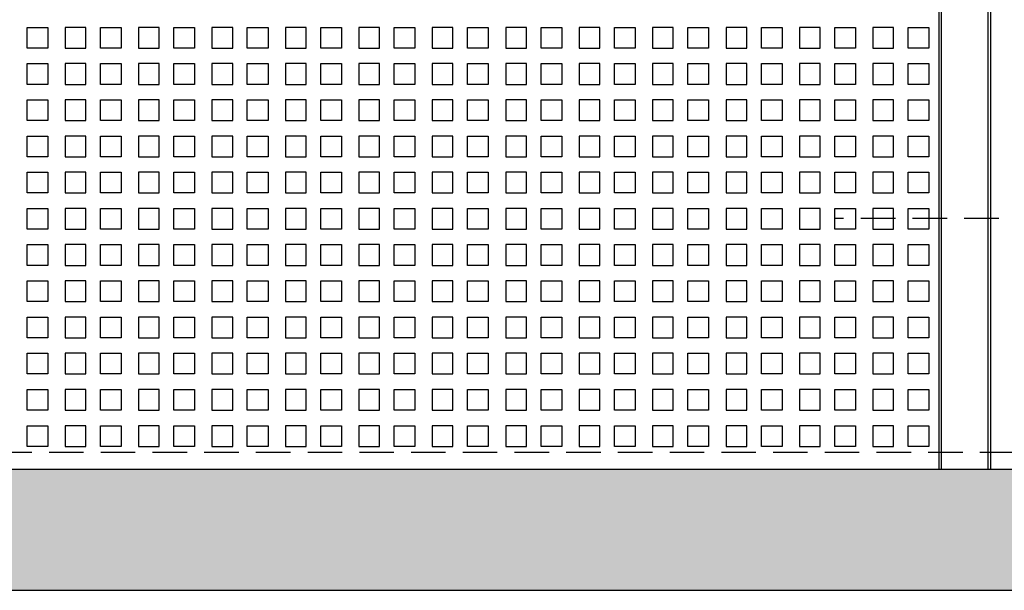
# Model space of a CAD drawing. Extents: x -2500 to 102600, y -11009 to 58900.
# Tile 10 of 16: x 67288 to 72999, y 22403 to 25713. Entities that reach past the tile are written whole.
import ezdxf

# ---------------------------------------------------------------- set-up
doc = ezdxf.new("R2010")
doc.units = 0
doc.header["$LTSCALE"] = 400
doc.header["$MEASUREMENT"] = 0
doc.linetypes.add('DASHED', pattern=[0.75, 0.5, -0.25])
for name, color, linetype in [('1005-B', 7, 'CONTINUOUS'), ('1010-B', 2, 'CONTINUOUS'), ('1100-B', 30, 'CONTINUOUS'), ('2800-B', 1, 'CONTINUOUS')]:
    doc.layers.add(name, color=color, linetype=linetype)

msp = doc.modelspace()

# ---------------------------------------------------------------- hatches: boundary and pattern name
at = {"layer": '1100-B'}
msp.add_hatch(color=251, dxfattribs=at).paths.add_polyline_path([(6179.2, 22402.6), (76058.2, 22402.6), (76058.2, 23102.6), (6179.2, 23102.6)])

# ---------------------------------------------------------------- linework, layer by layer
at = {"layer": '1005-B', "color": 9}
for points in [[(67450.1, 25547.6), (67330.1, 25547.6), (67330.1, 25667.6), (67450.1, 25667.6)], [(67551.1, 25547.6), (67671.1, 25547.6), (67671.1, 25667.6), (67551.1, 25667.6)], [(67876.1, 25547.6), (67756.1, 25547.6), (67756.1, 25667.6), (67876.1, 25667.6)], [(67977.1, 25547.6), (68097.1, 25547.6), (68097.1, 25667.6), (67977.1, 25667.6)], [(68302.1, 25547.6), (68182.1, 25547.6), (68182.1, 25667.6), (68302.1, 25667.6)], [(68403.1, 25547.6), (68523.1, 25547.6), (68523.1, 25667.6), (68403.1, 25667.6)], [(68728.1, 25547.6), (68608.1, 25547.6), (68608.1, 25667.6), (68728.1, 25667.6)], [(68829.1, 25547.6), (68949.1, 25547.6), (68949.1, 25667.6), (68829.1, 25667.6)], [(69154.1, 25547.6), (69034.1, 25547.6), (69034.1, 25667.6), (69154.1, 25667.6)], [(69255.1, 25547.6), (69375.1, 25547.6), (69375.1, 25667.6), (69255.1, 25667.6)], [(69580.1, 25547.6), (69460.1, 25547.6), (69460.1, 25667.6), (69580.1, 25667.6)], [(69681.1, 25547.6), (69801.1, 25547.6), (69801.1, 25667.6), (69681.1, 25667.6)], [(70006.1, 25547.6), (69886.1, 25547.6), (69886.1, 25667.6), (70006.1, 25667.6)], [(70107.1, 25547.6), (70227.1, 25547.6), (70227.1, 25667.6), (70107.1, 25667.6)], [(70432.1, 25547.6), (70312.1, 25547.6), (70312.1, 25667.6), (70432.1, 25667.6)], [(70533.1, 25547.6), (70653.1, 25547.6), (70653.1, 25667.6), (70533.1, 25667.6)], [(70858.1, 25547.6), (70738.1, 25547.6), (70738.1, 25667.6), (70858.1, 25667.6)], [(70959.1, 25547.6), (71079.1, 25547.6), (71079.1, 25667.6), (70959.1, 25667.6)], [(71284.1, 25547.6), (71164.1, 25547.6), (71164.1, 25667.6), (71284.1, 25667.6)], [(71385.1, 25547.6), (71505.1, 25547.6), (71505.1, 25667.6), (71385.1, 25667.6)], [(71710.1, 25547.6), (71590.1, 25547.6), (71590.1, 25667.6), (71710.1, 25667.6)], [(71811.1, 25547.6), (71931.1, 25547.6), (71931.1, 25667.6), (71811.1, 25667.6)], [(72136.1, 25547.6), (72016.1, 25547.6), (72016.1, 25667.6), (72136.1, 25667.6)], [(72237.1, 25547.6), (72357.1, 25547.6), (72357.1, 25667.6), (72237.1, 25667.6)], [(72562.1, 25547.6), (72442.1, 25547.6), (72442.1, 25667.6), (72562.1, 25667.6)], [(67450.1, 25337.6), (67330.1, 25337.6), (67330.1, 25457.6), (67450.1, 25457.6)], [(67551.1, 25337.6), (67671.1, 25337.6), (67671.1, 25457.6), (67551.1, 25457.6)], [(67876.1, 25337.6), (67756.1, 25337.6), (67756.1, 25457.6), (67876.1, 25457.6)], [(67977.1, 25337.6), (68097.1, 25337.6), (68097.1, 25457.6), (67977.1, 25457.6)], [(68302.1, 25337.6), (68182.1, 25337.6), (68182.1, 25457.6), (68302.1, 25457.6)], [(68403.1, 25337.6), (68523.1, 25337.6), (68523.1, 25457.6), (68403.1, 25457.6)], [(68728.1, 25337.6), (68608.1, 25337.6), (68608.1, 25457.6), (68728.1, 25457.6)], [(68829.1, 25337.6), (68949.1, 25337.6), (68949.1, 25457.6), (68829.1, 25457.6)], [(69154.1, 25337.6), (69034.1, 25337.6), (69034.1, 25457.6), (69154.1, 25457.6)], [(69255.1, 25337.6), (69375.1, 25337.6), (69375.1, 25457.6), (69255.1, 25457.6)], [(69580.1, 25337.6), (69460.1, 25337.6), (69460.1, 25457.6), (69580.1, 25457.6)], [(69681.1, 25337.6), (69801.1, 25337.6), (69801.1, 25457.6), (69681.1, 25457.6)], [(70006.1, 25337.6), (69886.1, 25337.6), (69886.1, 25457.6), (70006.1, 25457.6)], [(70107.1, 25337.6), (70227.1, 25337.6), (70227.1, 25457.6), (70107.1, 25457.6)], [(70432.1, 25337.6), (70312.1, 25337.6), (70312.1, 25457.6), (70432.1, 25457.6)], [(70533.1, 25337.6), (70653.1, 25337.6), (70653.1, 25457.6), (70533.1, 25457.6)], [(70858.1, 25337.6), (70738.1, 25337.6), (70738.1, 25457.6), (70858.1, 25457.6)], [(70959.1, 25337.6), (71079.1, 25337.6), (71079.1, 25457.6), (70959.1, 25457.6)], [(71284.1, 25337.6), (71164.1, 25337.6), (71164.1, 25457.6), (71284.1, 25457.6)], [(71385.1, 25337.6), (71505.1, 25337.6), (71505.1, 25457.6), (71385.1, 25457.6)], [(71710.1, 25337.6), (71590.1, 25337.6), (71590.1, 25457.6), (71710.1, 25457.6)], [(71811.1, 25337.6), (71931.1, 25337.6), (71931.1, 25457.6), (71811.1, 25457.6)], [(72136.1, 25337.6), (72016.1, 25337.6), (72016.1, 25457.6), (72136.1, 25457.6)], [(72237.1, 25337.6), (72357.1, 25337.6), (72357.1, 25457.6), (72237.1, 25457.6)], [(72562.1, 25337.6), (72442.1, 25337.6), (72442.1, 25457.6), (72562.1, 25457.6)], [(67450.1, 25127.6), (67330.1, 25127.6), (67330.1, 25247.6), (67450.1, 25247.6)], [(67551.1, 25127.6), (67671.1, 25127.6), (67671.1, 25247.6), (67551.1, 25247.6)], [(67876.1, 25127.6), (67756.1, 25127.6), (67756.1, 25247.6), (67876.1, 25247.6)], [(67977.1, 25127.6), (68097.1, 25127.6), (68097.1, 25247.6), (67977.1, 25247.6)], [(68302.1, 25127.6), (68182.1, 25127.6), (68182.1, 25247.6), (68302.1, 25247.6)], [(68403.1, 25127.6), (68523.1, 25127.6), (68523.1, 25247.6), (68403.1, 25247.6)], [(68728.1, 25127.6), (68608.1, 25127.6), (68608.1, 25247.6), (68728.1, 25247.6)], [(68829.1, 25127.6), (68949.1, 25127.6), (68949.1, 25247.6), (68829.1, 25247.6)], [(69154.1, 25127.6), (69034.1, 25127.6), (69034.1, 25247.6), (69154.1, 25247.6)], [(69255.1, 25127.6), (69375.1, 25127.6), (69375.1, 25247.6), (69255.1, 25247.6)], [(69580.1, 25127.6), (69460.1, 25127.6), (69460.1, 25247.6), (69580.1, 25247.6)], [(69681.1, 25127.6), (69801.1, 25127.6), (69801.1, 25247.6), (69681.1, 25247.6)], [(70006.1, 25127.6), (69886.1, 25127.6), (69886.1, 25247.6), (70006.1, 25247.6)], [(70107.1, 25127.6), (70227.1, 25127.6), (70227.1, 25247.6), (70107.1, 25247.6)], [(70432.1, 25127.6), (70312.1, 25127.6), (70312.1, 25247.6), (70432.1, 25247.6)], [(70533.1, 25127.6), (70653.1, 25127.6), (70653.1, 25247.6), (70533.1, 25247.6)], [(70858.1, 25127.6), (70738.1, 25127.6), (70738.1, 25247.6), (70858.1, 25247.6)], [(70959.1, 25127.6), (71079.1, 25127.6), (71079.1, 25247.6), (70959.1, 25247.6)], [(71284.1, 25127.6), (71164.1, 25127.6), (71164.1, 25247.6), (71284.1, 25247.6)], [(71385.1, 25127.6), (71505.1, 25127.6), (71505.1, 25247.6), (71385.1, 25247.6)], [(71710.1, 25127.6), (71590.1, 25127.6), (71590.1, 25247.6), (71710.1, 25247.6)], [(71811.1, 25127.6), (71931.1, 25127.6), (71931.1, 25247.6), (71811.1, 25247.6)], [(72136.1, 25127.6), (72016.1, 25127.6), (72016.1, 25247.6), (72136.1, 25247.6)], [(72237.1, 25127.6), (72357.1, 25127.6), (72357.1, 25247.6), (72237.1, 25247.6)], [(72562.1, 25127.6), (72442.1, 25127.6), (72442.1, 25247.6), (72562.1, 25247.6)], [(67450.1, 24917.6), (67330.1, 24917.6), (67330.1, 25037.6), (67450.1, 25037.6)], [(67551.1, 24917.6), (67671.1, 24917.6), (67671.1, 25037.6), (67551.1, 25037.6)], [(67876.1, 24917.6), (67756.1, 24917.6), (67756.1, 25037.6), (67876.1, 25037.6)], [(67977.1, 24917.6), (68097.1, 24917.6), (68097.1, 25037.6), (67977.1, 25037.6)], [(68302.1, 24917.6), (68182.1, 24917.6), (68182.1, 25037.6), (68302.1, 25037.6)], [(68403.1, 24917.6), (68523.1, 24917.6), (68523.1, 25037.6), (68403.1, 25037.6)], [(68728.1, 24917.6), (68608.1, 24917.6), (68608.1, 25037.6), (68728.1, 25037.6)], [(68829.1, 24917.6), (68949.1, 24917.6), (68949.1, 25037.6), (68829.1, 25037.6)], [(69154.1, 24917.6), (69034.1, 24917.6), (69034.1, 25037.6), (69154.1, 25037.6)], [(69255.1, 24917.6), (69375.1, 24917.6), (69375.1, 25037.6), (69255.1, 25037.6)], [(69580.1, 24917.6), (69460.1, 24917.6), (69460.1, 25037.6), (69580.1, 25037.6)], [(69681.1, 24917.6), (69801.1, 24917.6), (69801.1, 25037.6), (69681.1, 25037.6)], [(70006.1, 24917.6), (69886.1, 24917.6), (69886.1, 25037.6), (70006.1, 25037.6)], [(70107.1, 24917.6), (70227.1, 24917.6), (70227.1, 25037.6), (70107.1, 25037.6)], [(70432.1, 24917.6), (70312.1, 24917.6), (70312.1, 25037.6), (70432.1, 25037.6)], [(70533.1, 24917.6), (70653.1, 24917.6), (70653.1, 25037.6), (70533.1, 25037.6)], [(70858.1, 24917.6), (70738.1, 24917.6), (70738.1, 25037.6), (70858.1, 25037.6)], [(70959.1, 24917.6), (71079.1, 24917.6), (71079.1, 25037.6), (70959.1, 25037.6)], [(71284.1, 24917.6), (71164.1, 24917.6), (71164.1, 25037.6), (71284.1, 25037.6)], [(71385.1, 24917.6), (71505.1, 24917.6), (71505.1, 25037.6), (71385.1, 25037.6)], [(71710.1, 24917.6), (71590.1, 24917.6), (71590.1, 25037.6), (71710.1, 25037.6)], [(71811.1, 24917.6), (71931.1, 24917.6), (71931.1, 25037.6), (71811.1, 25037.6)], [(72136.1, 24917.6), (72016.1, 24917.6), (72016.1, 25037.6), (72136.1, 25037.6)], [(72237.1, 24917.6), (72357.1, 24917.6), (72357.1, 25037.6), (72237.1, 25037.6)], [(72562.1, 24917.6), (72442.1, 24917.6), (72442.1, 25037.6), (72562.1, 25037.6)], [(67450.1, 24707.6), (67330.1, 24707.6), (67330.1, 24827.6), (67450.1, 24827.6)], [(67551.1, 24707.6), (67671.1, 24707.6), (67671.1, 24827.6), (67551.1, 24827.6)], [(67876.1, 24707.6), (67756.1, 24707.6), (67756.1, 24827.6), (67876.1, 24827.6)], [(67977.1, 24707.6), (68097.1, 24707.6), (68097.1, 24827.6), (67977.1, 24827.6)], [(68302.1, 24707.6), (68182.1, 24707.6), (68182.1, 24827.6), (68302.1, 24827.6)], [(68403.1, 24707.6), (68523.1, 24707.6), (68523.1, 24827.6), (68403.1, 24827.6)], [(68728.1, 24707.6), (68608.1, 24707.6), (68608.1, 24827.6), (68728.1, 24827.6)], [(68829.1, 24707.6), (68949.1, 24707.6), (68949.1, 24827.6), (68829.1, 24827.6)], [(69154.1, 24707.6), (69034.1, 24707.6), (69034.1, 24827.6), (69154.1, 24827.6)], [(69255.1, 24707.6), (69375.1, 24707.6), (69375.1, 24827.6), (69255.1, 24827.6)], [(69580.1, 24707.6), (69460.1, 24707.6), (69460.1, 24827.6), (69580.1, 24827.6)], [(69681.1, 24707.6), (69801.1, 24707.6), (69801.1, 24827.6), (69681.1, 24827.6)], [(70006.1, 24707.6), (69886.1, 24707.6), (69886.1, 24827.6), (70006.1, 24827.6)], [(70107.1, 24707.6), (70227.1, 24707.6), (70227.1, 24827.6), (70107.1, 24827.6)], [(70432.1, 24707.6), (70312.1, 24707.6), (70312.1, 24827.6), (70432.1, 24827.6)], [(70533.1, 24707.6), (70653.1, 24707.6), (70653.1, 24827.6), (70533.1, 24827.6)], [(70858.1, 24707.6), (70738.1, 24707.6), (70738.1, 24827.6), (70858.1, 24827.6)], [(70959.1, 24707.6), (71079.1, 24707.6), (71079.1, 24827.6), (70959.1, 24827.6)], [(71284.1, 24707.6), (71164.1, 24707.6), (71164.1, 24827.6), (71284.1, 24827.6)], [(71385.1, 24707.6), (71505.1, 24707.6), (71505.1, 24827.6), (71385.1, 24827.6)], [(71710.1, 24707.6), (71590.1, 24707.6), (71590.1, 24827.6), (71710.1, 24827.6)], [(71811.1, 24707.6), (71931.1, 24707.6), (71931.1, 24827.6), (71811.1, 24827.6)], [(72136.1, 24707.6), (72016.1, 24707.6), (72016.1, 24827.6), (72136.1, 24827.6)], [(72237.1, 24707.6), (72357.1, 24707.6), (72357.1, 24827.6), (72237.1, 24827.6)], [(72562.1, 24707.6), (72442.1, 24707.6), (72442.1, 24827.6), (72562.1, 24827.6)], [(67450.1, 24497.6), (67330.1, 24497.6), (67330.1, 24617.6), (67450.1, 24617.6)], [(67551.1, 24497.6), (67671.1, 24497.6), (67671.1, 24617.6), (67551.1, 24617.6)], [(67876.1, 24497.6), (67756.1, 24497.6), (67756.1, 24617.6), (67876.1, 24617.6)], [(67977.1, 24497.6), (68097.1, 24497.6), (68097.1, 24617.6), (67977.1, 24617.6)], [(68302.1, 24497.6), (68182.1, 24497.6), (68182.1, 24617.6), (68302.1, 24617.6)], [(68403.1, 24497.6), (68523.1, 24497.6), (68523.1, 24617.6), (68403.1, 24617.6)], [(68728.1, 24497.6), (68608.1, 24497.6), (68608.1, 24617.6), (68728.1, 24617.6)], [(68829.1, 24497.6), (68949.1, 24497.6), (68949.1, 24617.6), (68829.1, 24617.6)], [(69154.1, 24497.6), (69034.1, 24497.6), (69034.1, 24617.6), (69154.1, 24617.6)], [(69255.1, 24497.6), (69375.1, 24497.6), (69375.1, 24617.6), (69255.1, 24617.6)], [(69580.1, 24497.6), (69460.1, 24497.6), (69460.1, 24617.6), (69580.1, 24617.6)], [(69681.1, 24497.6), (69801.1, 24497.6), (69801.1, 24617.6), (69681.1, 24617.6)], [(70006.1, 24497.6), (69886.1, 24497.6), (69886.1, 24617.6), (70006.1, 24617.6)], [(70107.1, 24497.6), (70227.1, 24497.6), (70227.1, 24617.6), (70107.1, 24617.6)], [(70432.1, 24497.6), (70312.1, 24497.6), (70312.1, 24617.6), (70432.1, 24617.6)], [(70533.1, 24497.6), (70653.1, 24497.6), (70653.1, 24617.6), (70533.1, 24617.6)], [(70858.1, 24497.6), (70738.1, 24497.6), (70738.1, 24617.6), (70858.1, 24617.6)], [(70959.1, 24497.6), (71079.1, 24497.6), (71079.1, 24617.6), (70959.1, 24617.6)], [(71284.1, 24497.6), (71164.1, 24497.6), (71164.1, 24617.6), (71284.1, 24617.6)], [(71385.1, 24497.6), (71505.1, 24497.6), (71505.1, 24617.6), (71385.1, 24617.6)], [(71710.1, 24497.6), (71590.1, 24497.6), (71590.1, 24617.6), (71710.1, 24617.6)], [(71811.1, 24497.6), (71931.1, 24497.6), (71931.1, 24617.6), (71811.1, 24617.6)], [(72136.1, 24497.6), (72016.1, 24497.6), (72016.1, 24617.6), (72136.1, 24617.6)], [(72237.1, 24497.6), (72357.1, 24497.6), (72357.1, 24617.6), (72237.1, 24617.6)], [(72562.1, 24497.6), (72442.1, 24497.6), (72442.1, 24617.6), (72562.1, 24617.6)], [(67450.1, 24287.6), (67330.1, 24287.6), (67330.1, 24407.6), (67450.1, 24407.6)], [(67551.1, 24287.6), (67671.1, 24287.6), (67671.1, 24407.6), (67551.1, 24407.6)], [(67876.1, 24287.6), (67756.1, 24287.6), (67756.1, 24407.6), (67876.1, 24407.6)], [(67977.1, 24287.6), (68097.1, 24287.6), (68097.1, 24407.6), (67977.1, 24407.6)], [(68302.1, 24287.6), (68182.1, 24287.6), (68182.1, 24407.6), (68302.1, 24407.6)], [(68403.1, 24287.6), (68523.1, 24287.6), (68523.1, 24407.6), (68403.1, 24407.6)], [(68728.1, 24287.6), (68608.1, 24287.6), (68608.1, 24407.6), (68728.1, 24407.6)], [(68829.1, 24287.6), (68949.1, 24287.6), (68949.1, 24407.6), (68829.1, 24407.6)], [(69154.1, 24287.6), (69034.1, 24287.6), (69034.1, 24407.6), (69154.1, 24407.6)], [(69255.1, 24287.6), (69375.1, 24287.6), (69375.1, 24407.6), (69255.1, 24407.6)], [(69580.1, 24287.6), (69460.1, 24287.6), (69460.1, 24407.6), (69580.1, 24407.6)], [(69681.1, 24287.6), (69801.1, 24287.6), (69801.1, 24407.6), (69681.1, 24407.6)], [(70006.1, 24287.6), (69886.1, 24287.6), (69886.1, 24407.6), (70006.1, 24407.6)], [(70107.1, 24287.6), (70227.1, 24287.6), (70227.1, 24407.6), (70107.1, 24407.6)], [(70432.1, 24287.6), (70312.1, 24287.6), (70312.1, 24407.6), (70432.1, 24407.6)], [(70533.1, 24287.6), (70653.1, 24287.6), (70653.1, 24407.6), (70533.1, 24407.6)], [(70858.1, 24287.6), (70738.1, 24287.6), (70738.1, 24407.6), (70858.1, 24407.6)], [(70959.1, 24287.6), (71079.1, 24287.6), (71079.1, 24407.6), (70959.1, 24407.6)], [(71284.1, 24287.6), (71164.1, 24287.6), (71164.1, 24407.6), (71284.1, 24407.6)], [(71385.1, 24287.6), (71505.1, 24287.6), (71505.1, 24407.6), (71385.1, 24407.6)], [(71710.1, 24287.6), (71590.1, 24287.6), (71590.1, 24407.6), (71710.1, 24407.6)], [(71811.1, 24287.6), (71931.1, 24287.6), (71931.1, 24407.6), (71811.1, 24407.6)], [(72136.1, 24287.6), (72016.1, 24287.6), (72016.1, 24407.6), (72136.1, 24407.6)], [(72237.1, 24287.6), (72357.1, 24287.6), (72357.1, 24407.6), (72237.1, 24407.6)], [(72562.1, 24287.6), (72442.1, 24287.6), (72442.1, 24407.6), (72562.1, 24407.6)], [(67450.1, 24077.6), (67330.1, 24077.6), (67330.1, 24197.6), (67450.1, 24197.6)], [(67551.1, 24077.6), (67671.1, 24077.6), (67671.1, 24197.6), (67551.1, 24197.6)], [(67876.1, 24077.6), (67756.1, 24077.6), (67756.1, 24197.6), (67876.1, 24197.6)], [(67977.1, 24077.6), (68097.1, 24077.6), (68097.1, 24197.6), (67977.1, 24197.6)], [(68302.1, 24077.6), (68182.1, 24077.6), (68182.1, 24197.6), (68302.1, 24197.6)], [(68403.1, 24077.6), (68523.1, 24077.6), (68523.1, 24197.6), (68403.1, 24197.6)], [(68728.1, 24077.6), (68608.1, 24077.6), (68608.1, 24197.6), (68728.1, 24197.6)], [(68829.1, 24077.6), (68949.1, 24077.6), (68949.1, 24197.6), (68829.1, 24197.6)], [(69154.1, 24077.6), (69034.1, 24077.6), (69034.1, 24197.6), (69154.1, 24197.6)], [(69255.1, 24077.6), (69375.1, 24077.6), (69375.1, 24197.6), (69255.1, 24197.6)], [(69580.1, 24077.6), (69460.1, 24077.6), (69460.1, 24197.6), (69580.1, 24197.6)], [(69681.1, 24077.6), (69801.1, 24077.6), (69801.1, 24197.6), (69681.1, 24197.6)], [(70006.1, 24077.6), (69886.1, 24077.6), (69886.1, 24197.6), (70006.1, 24197.6)], [(70107.1, 24077.6), (70227.1, 24077.6), (70227.1, 24197.6), (70107.1, 24197.6)], [(70432.1, 24077.6), (70312.1, 24077.6), (70312.1, 24197.6), (70432.1, 24197.6)], [(70533.1, 24077.6), (70653.1, 24077.6), (70653.1, 24197.6), (70533.1, 24197.6)], [(70858.1, 24077.6), (70738.1, 24077.6), (70738.1, 24197.6), (70858.1, 24197.6)], [(70959.1, 24077.6), (71079.1, 24077.6), (71079.1, 24197.6), (70959.1, 24197.6)], [(71284.1, 24077.6), (71164.1, 24077.6), (71164.1, 24197.6), (71284.1, 24197.6)], [(71385.1, 24077.6), (71505.1, 24077.6), (71505.1, 24197.6), (71385.1, 24197.6)], [(71710.1, 24077.6), (71590.1, 24077.6), (71590.1, 24197.6), (71710.1, 24197.6)], [(71811.1, 24077.6), (71931.1, 24077.6), (71931.1, 24197.6), (71811.1, 24197.6)], [(72136.1, 24077.6), (72016.1, 24077.6), (72016.1, 24197.6), (72136.1, 24197.6)], [(72237.1, 24077.6), (72357.1, 24077.6), (72357.1, 24197.6), (72237.1, 24197.6)], [(72562.1, 24077.6), (72442.1, 24077.6), (72442.1, 24197.6), (72562.1, 24197.6)], [(67450.1, 23867.6), (67330.1, 23867.6), (67330.1, 23987.6), (67450.1, 23987.6)], [(67551.1, 23867.6), (67671.1, 23867.6), (67671.1, 23987.6), (67551.1, 23987.6)], [(67876.1, 23867.6), (67756.1, 23867.6), (67756.1, 23987.6), (67876.1, 23987.6)], [(67977.1, 23867.6), (68097.1, 23867.6), (68097.1, 23987.6), (67977.1, 23987.6)], [(68302.1, 23867.6), (68182.1, 23867.6), (68182.1, 23987.6), (68302.1, 23987.6)], [(68403.1, 23867.6), (68523.1, 23867.6), (68523.1, 23987.6), (68403.1, 23987.6)], [(68728.1, 23867.6), (68608.1, 23867.6), (68608.1, 23987.6), (68728.1, 23987.6)], [(68829.1, 23867.6), (68949.1, 23867.6), (68949.1, 23987.6), (68829.1, 23987.6)], [(69154.1, 23867.6), (69034.1, 23867.6), (69034.1, 23987.6), (69154.1, 23987.6)], [(69255.1, 23867.6), (69375.1, 23867.6), (69375.1, 23987.6), (69255.1, 23987.6)], [(69580.1, 23867.6), (69460.1, 23867.6), (69460.1, 23987.6), (69580.1, 23987.6)], [(69681.1, 23867.6), (69801.1, 23867.6), (69801.1, 23987.6), (69681.1, 23987.6)], [(70006.1, 23867.6), (69886.1, 23867.6), (69886.1, 23987.6), (70006.1, 23987.6)], [(70107.1, 23867.6), (70227.1, 23867.6), (70227.1, 23987.6), (70107.1, 23987.6)], [(70432.1, 23867.6), (70312.1, 23867.6), (70312.1, 23987.6), (70432.1, 23987.6)], [(70533.1, 23867.6), (70653.1, 23867.6), (70653.1, 23987.6), (70533.1, 23987.6)], [(70858.1, 23867.6), (70738.1, 23867.6), (70738.1, 23987.6), (70858.1, 23987.6)], [(70959.1, 23867.6), (71079.1, 23867.6), (71079.1, 23987.6), (70959.1, 23987.6)], [(71284.1, 23867.6), (71164.1, 23867.6), (71164.1, 23987.6), (71284.1, 23987.6)], [(71385.1, 23867.6), (71505.1, 23867.6), (71505.1, 23987.6), (71385.1, 23987.6)], [(71710.1, 23867.6), (71590.1, 23867.6), (71590.1, 23987.6), (71710.1, 23987.6)], [(71811.1, 23867.6), (71931.1, 23867.6), (71931.1, 23987.6), (71811.1, 23987.6)], [(72136.1, 23867.6), (72016.1, 23867.6), (72016.1, 23987.6), (72136.1, 23987.6)], [(72237.1, 23867.6), (72357.1, 23867.6), (72357.1, 23987.6), (72237.1, 23987.6)], [(72562.1, 23867.6), (72442.1, 23867.6), (72442.1, 23987.6), (72562.1, 23987.6)], [(67450.1, 23657.6), (67330.1, 23657.6), (67330.1, 23777.6), (67450.1, 23777.6)], [(67551.1, 23657.6), (67671.1, 23657.6), (67671.1, 23777.6), (67551.1, 23777.6)], [(67876.1, 23657.6), (67756.1, 23657.6), (67756.1, 23777.6), (67876.1, 23777.6)], [(67977.1, 23657.6), (68097.1, 23657.6), (68097.1, 23777.6), (67977.1, 23777.6)], [(68302.1, 23657.6), (68182.1, 23657.6), (68182.1, 23777.6), (68302.1, 23777.6)], [(68403.1, 23657.6), (68523.1, 23657.6), (68523.1, 23777.6), (68403.1, 23777.6)], [(68728.1, 23657.6), (68608.1, 23657.6), (68608.1, 23777.6), (68728.1, 23777.6)], [(68829.1, 23657.6), (68949.1, 23657.6), (68949.1, 23777.6), (68829.1, 23777.6)], [(69154.1, 23657.6), (69034.1, 23657.6), (69034.1, 23777.6), (69154.1, 23777.6)], [(69255.1, 23657.6), (69375.1, 23657.6), (69375.1, 23777.6), (69255.1, 23777.6)], [(69580.1, 23657.6), (69460.1, 23657.6), (69460.1, 23777.6), (69580.1, 23777.6)], [(69681.1, 23657.6), (69801.1, 23657.6), (69801.1, 23777.6), (69681.1, 23777.6)], [(70006.1, 23657.6), (69886.1, 23657.6), (69886.1, 23777.6), (70006.1, 23777.6)], [(70107.1, 23657.6), (70227.1, 23657.6), (70227.1, 23777.6), (70107.1, 23777.6)], [(70432.1, 23657.6), (70312.1, 23657.6), (70312.1, 23777.6), (70432.1, 23777.6)], [(70533.1, 23657.6), (70653.1, 23657.6), (70653.1, 23777.6), (70533.1, 23777.6)], [(70858.1, 23657.6), (70738.1, 23657.6), (70738.1, 23777.6), (70858.1, 23777.6)], [(70959.1, 23657.6), (71079.1, 23657.6), (71079.1, 23777.6), (70959.1, 23777.6)], [(71284.1, 23657.6), (71164.1, 23657.6), (71164.1, 23777.6), (71284.1, 23777.6)], [(71385.1, 23657.6), (71505.1, 23657.6), (71505.1, 23777.6), (71385.1, 23777.6)], [(71710.1, 23657.6), (71590.1, 23657.6), (71590.1, 23777.6), (71710.1, 23777.6)], [(71811.1, 23657.6), (71931.1, 23657.6), (71931.1, 23777.6), (71811.1, 23777.6)], [(72136.1, 23657.6), (72016.1, 23657.6), (72016.1, 23777.6), (72136.1, 23777.6)], [(72237.1, 23657.6), (72357.1, 23657.6), (72357.1, 23777.6), (72237.1, 23777.6)], [(72562.1, 23657.6), (72442.1, 23657.6), (72442.1, 23777.6), (72562.1, 23777.6)], [(67450.1, 23447.6), (67330.1, 23447.6), (67330.1, 23567.6), (67450.1, 23567.6)], [(67551.1, 23447.6), (67671.1, 23447.6), (67671.1, 23567.6), (67551.1, 23567.6)], [(67876.1, 23447.6), (67756.1, 23447.6), (67756.1, 23567.6), (67876.1, 23567.6)], [(67977.1, 23447.6), (68097.1, 23447.6), (68097.1, 23567.6), (67977.1, 23567.6)], [(68302.1, 23447.6), (68182.1, 23447.6), (68182.1, 23567.6), (68302.1, 23567.6)], [(68403.1, 23447.6), (68523.1, 23447.6), (68523.1, 23567.6), (68403.1, 23567.6)], [(68728.1, 23447.6), (68608.1, 23447.6), (68608.1, 23567.6), (68728.1, 23567.6)], [(68829.1, 23447.6), (68949.1, 23447.6), (68949.1, 23567.6), (68829.1, 23567.6)], [(69154.1, 23447.6), (69034.1, 23447.6), (69034.1, 23567.6), (69154.1, 23567.6)], [(69255.1, 23447.6), (69375.1, 23447.6), (69375.1, 23567.6), (69255.1, 23567.6)], [(69580.1, 23447.6), (69460.1, 23447.6), (69460.1, 23567.6), (69580.1, 23567.6)], [(69681.1, 23447.6), (69801.1, 23447.6), (69801.1, 23567.6), (69681.1, 23567.6)], [(70006.1, 23447.6), (69886.1, 23447.6), (69886.1, 23567.6), (70006.1, 23567.6)], [(70107.1, 23447.6), (70227.1, 23447.6), (70227.1, 23567.6), (70107.1, 23567.6)], [(70432.1, 23447.6), (70312.1, 23447.6), (70312.1, 23567.6), (70432.1, 23567.6)], [(70533.1, 23447.6), (70653.1, 23447.6), (70653.1, 23567.6), (70533.1, 23567.6)], [(70858.1, 23447.6), (70738.1, 23447.6), (70738.1, 23567.6), (70858.1, 23567.6)], [(70959.1, 23447.6), (71079.1, 23447.6), (71079.1, 23567.6), (70959.1, 23567.6)], [(71284.1, 23447.6), (71164.1, 23447.6), (71164.1, 23567.6), (71284.1, 23567.6)], [(71385.1, 23447.6), (71505.1, 23447.6), (71505.1, 23567.6), (71385.1, 23567.6)], [(71710.1, 23447.6), (71590.1, 23447.6), (71590.1, 23567.6), (71710.1, 23567.6)], [(71811.1, 23447.6), (71931.1, 23447.6), (71931.1, 23567.6), (71811.1, 23567.6)], [(72136.1, 23447.6), (72016.1, 23447.6), (72016.1, 23567.6), (72136.1, 23567.6)], [(72237.1, 23447.6), (72357.1, 23447.6), (72357.1, 23567.6), (72237.1, 23567.6)], [(72562.1, 23447.6), (72442.1, 23447.6), (72442.1, 23567.6), (72562.1, 23567.6)], [(67450.1, 23237.6), (67330.1, 23237.6), (67330.1, 23357.6), (67450.1, 23357.6)], [(67551.1, 23237.6), (67671.1, 23237.6), (67671.1, 23357.6), (67551.1, 23357.6)], [(67876.1, 23237.6), (67756.1, 23237.6), (67756.1, 23357.6), (67876.1, 23357.6)], [(67977.1, 23237.6), (68097.1, 23237.6), (68097.1, 23357.6), (67977.1, 23357.6)], [(68302.1, 23237.6), (68182.1, 23237.6), (68182.1, 23357.6), (68302.1, 23357.6)], [(68403.1, 23237.6), (68523.1, 23237.6), (68523.1, 23357.6), (68403.1, 23357.6)], [(68728.1, 23237.6), (68608.1, 23237.6), (68608.1, 23357.6), (68728.1, 23357.6)], [(68829.1, 23237.6), (68949.1, 23237.6), (68949.1, 23357.6), (68829.1, 23357.6)], [(69154.1, 23237.6), (69034.1, 23237.6), (69034.1, 23357.6), (69154.1, 23357.6)], [(69255.1, 23237.6), (69375.1, 23237.6), (69375.1, 23357.6), (69255.1, 23357.6)], [(69580.1, 23237.6), (69460.1, 23237.6), (69460.1, 23357.6), (69580.1, 23357.6)], [(69681.1, 23237.6), (69801.1, 23237.6), (69801.1, 23357.6), (69681.1, 23357.6)], [(70006.1, 23237.6), (69886.1, 23237.6), (69886.1, 23357.6), (70006.1, 23357.6)], [(70107.1, 23237.6), (70227.1, 23237.6), (70227.1, 23357.6), (70107.1, 23357.6)], [(70432.1, 23237.6), (70312.1, 23237.6), (70312.1, 23357.6), (70432.1, 23357.6)], [(70533.1, 23237.6), (70653.1, 23237.6), (70653.1, 23357.6), (70533.1, 23357.6)], [(70858.1, 23237.6), (70738.1, 23237.6), (70738.1, 23357.6), (70858.1, 23357.6)], [(70959.1, 23237.6), (71079.1, 23237.6), (71079.1, 23357.6), (70959.1, 23357.6)], [(71284.1, 23237.6), (71164.1, 23237.6), (71164.1, 23357.6), (71284.1, 23357.6)], [(71385.1, 23237.6), (71505.1, 23237.6), (71505.1, 23357.6), (71385.1, 23357.6)], [(71710.1, 23237.6), (71590.1, 23237.6), (71590.1, 23357.6), (71710.1, 23357.6)], [(71811.1, 23237.6), (71931.1, 23237.6), (71931.1, 23357.6), (71811.1, 23357.6)], [(72136.1, 23237.6), (72016.1, 23237.6), (72016.1, 23357.6), (72136.1, 23357.6)], [(72237.1, 23237.6), (72357.1, 23237.6), (72357.1, 23357.6), (72237.1, 23357.6)], [(72562.1, 23237.6), (72442.1, 23237.6), (72442.1, 23357.6), (72562.1, 23357.6)]]:
    msp.add_lwpolyline(points, close=True, dxfattribs=at)
at = {"layer": '1010-B', "linetype": 'DASHED'}
msp.add_line((73567.3, 24559.3), (72018.4, 24559.3), dxfattribs=at)
at = {"layer": '1100-B', "color": 2, "linetype": 'DASHED'}
msp.add_line((76058.2, 23202.6), (6179.2, 23202.6), dxfattribs=at)
at = {"layer": '1100-B', "color": 251}
msp.add_lwpolyline([(6179.2, 22402.6), (76058.2, 22402.6), (76058.2, 23102.6), (6179.2, 23102.6)], close=True, dxfattribs=at)
at = {"layer": '2800-B', "color": 1}
for p, q in [((72620.6, 23102.6), (72620.6, 28977.6)), ((72920.6, 23102.6), (72920.6, 28977.6))]:
    msp.add_line(p, q, dxfattribs=at)
at = {"layer": '2800-B', "color": 252}
for p, q in [((72635.6, 23102.6), (72635.6, 28977.6)), ((72905.6, 23102.6), (72905.6, 28977.6))]:
    msp.add_line(p, q, dxfattribs=at)

doc.saveas('drawing.dxf')
